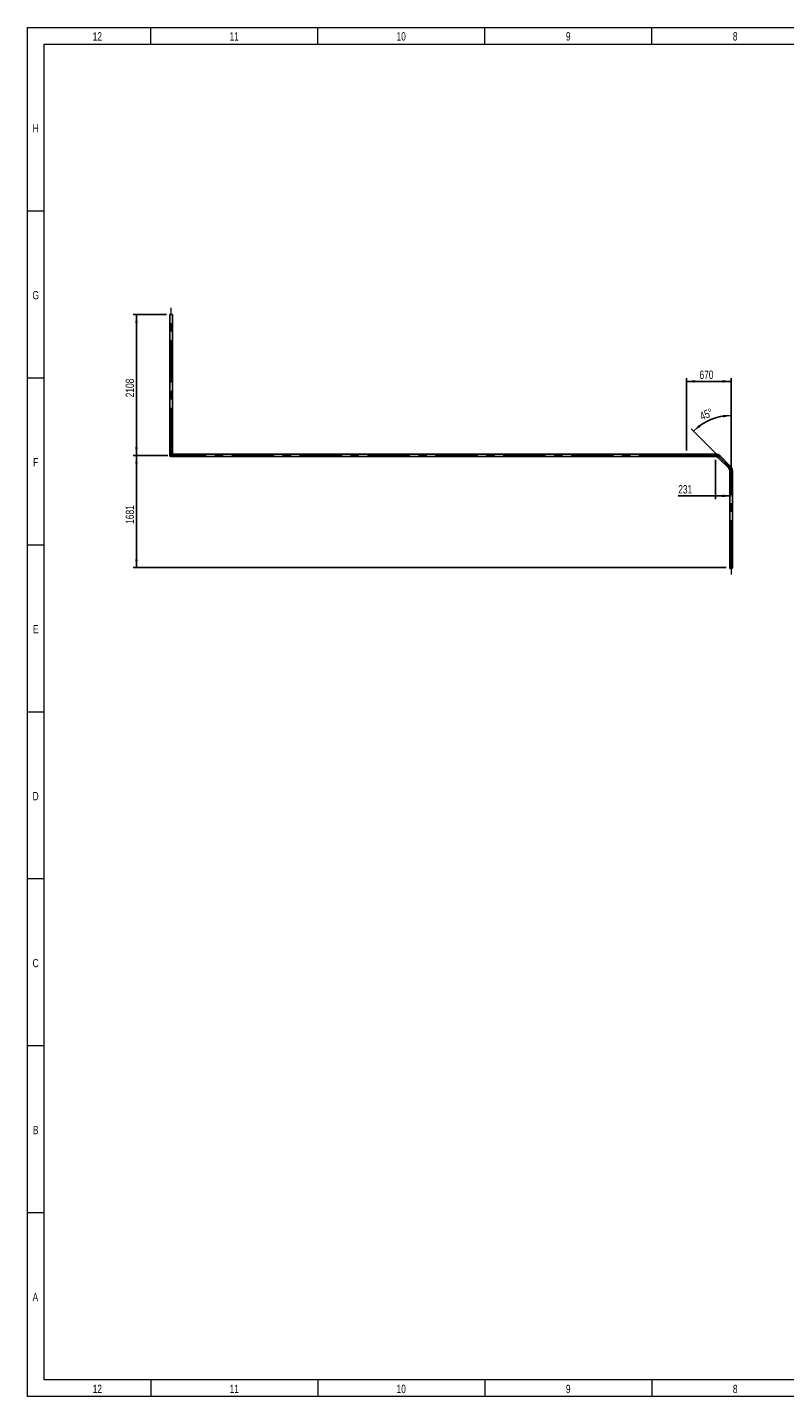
# Model space of a CAD drawing. Header units: millimetres. Extents: x 15 to 592, y 5 to 415.
# Tile 1 of 13: x 15 to 242, y 5 to 415. Entities that reach past the tile are written whole.
import ezdxf

# ---------------------------------------------------------------- set-up
doc = ezdxf.new("R2010")
doc.units = ezdxf.units.MM
doc.linetypes.add('CENTERX2', pattern=[20.32, 12.7, -2.54, 2.54, -2.54])
doc.layers.add('COTAS', color=166, linetype='Continuous')
doc.styles.add('SLDTEXTSTYLE0', font='TXT', dxfattribs={"width": 0.75})
doc.dimstyles.new('SLDDIMSTYLE0', dxfattribs={"dimtxt": 2.5, "dimasz": 2.5, "dimexe": 0, "dimexo": 0.0625, "dimtad": 1, "dimlfac": 50, "dimrnd": 1e-09, "dimzin": 12, "dimdsep": 46, "dimtxsty": 'SLDTEXTSTYLE0', "dimsah": 1, "dimcen": 0.09, "dimadec": 0, "dimazin": 3, "dimtfac": 1, "dimtofl": 0, "dimtmove": 0, "dimatfit": 3, "dimfxl": 0, "dimfrac": 2, "dimtolj": 1, "dimtzin": 12, "dimarcsym": 0})
doc.dimstyles.new('SLDDIMSTYLE1', dxfattribs={"dimtxt": 2.5, "dimasz": 2.5, "dimexe": 0, "dimexo": 0.0625, "dimtad": 1, "dimdec": 4, "dimlfac": 50, "dimzin": 12, "dimdsep": 46, "dimtxsty": 'SLDTEXTSTYLE0', "dimsah": 1, "dimcen": 0.09, "dimazin": 3, "dimtfac": 1, "dimtofl": 0, "dimtmove": 0, "dimatfit": 3, "dimfxl": 0, "dimfrac": 2, "dimtolj": 1, "dimtzin": 12, "dimarcsym": 0})
doc.dimstyles.new('SLDDIMSTYLE2', dxfattribs={"dimtxt": 2.5, "dimasz": 2.5, "dimexe": 0, "dimexo": 0.0625, "dimtad": 1, "dimdec": 0, "dimlfac": 50, "dimrnd": 1e-09, "dimzin": 12, "dimdsep": 46, "dimtxsty": 'SLDTEXTSTYLE0', "dimsah": 1, "dimcen": 0.09, "dimadec": 0, "dimazin": 3, "dimtfac": 1, "dimtdec": 0, "dimtofl": 0, "dimtmove": 0, "dimatfit": 3, "dimfxl": 0, "dimfrac": 2, "dimtolj": 1, "dimtzin": 12, "dimarcsym": 0})

# ---------------------------------------------------------------- blocks, each defined once
blk = doc.blocks.new('_D_5')
at = {"layer": 'COTAS'}
for p, q in [((56.66, 329), (46.66, 329)), ((47.66, 286.84), (47.66, 329)), ((57.04, 286.84), (46.66, 286.84))]:
    blk.add_line(p, q, dxfattribs=at)
for points in [[(47.66, 329), (47.28, 326.5), (48.05, 326.5)], [(47.66, 286.84), (48.05, 289.34), (47.28, 289.34)]]:
    blk.add_solid(points, dxfattribs=at)
at = {"layer": 'COTAS', "insert": (44.44, 304.23), "char_height": 2.5, "attachment_point": 1, "rotation": 90, "style": 'SLDTEXTSTYLE0'}
blk.add_mtext('2108', dxfattribs=at)
blk = doc.blocks.new('_D_6')
at = {"layer": 'COTAS'}
for p, q in [((57.04, 286.84), (46.66, 286.84)), ((47.66, 286.84), (47.66, 253.22)), ((224.31, 253.22), (46.66, 253.22))]:
    blk.add_line(p, q, dxfattribs=at)
for points in [[(47.66, 286.84), (47.28, 284.34), (48.05, 284.34)], [(47.66, 253.22), (48.05, 255.72), (47.28, 255.72)]]:
    blk.add_solid(points, dxfattribs=at)
at = {"layer": 'COTAS', "insert": (44.44, 266.34), "char_height": 2.5, "attachment_point": 1, "rotation": 90, "style": 'SLDTEXTSTYLE0'}
blk.add_mtext('1681', dxfattribs=at)
blk = doc.blocks.new('_D_7')
at = {"layer": 'COTAS'}
for p, q in [((225.74, 283.21), (225.74, 299.77)), ((221.48, 287.1), (213.77, 294.81))]:
    blk.add_line(p, q, dxfattribs=at)
blk.add_arc((225.74, 282.84), 15.93, 90, 135, dxfattribs=at)
for points in [[(214.48, 294.1), (216.63, 295.44), (216.13, 296.02)], [(225.74, 298.77), (223.22, 298.96), (223.28, 298.19)]]:
    blk.add_solid(points, dxfattribs=at)
at = {"layer": 'COTAS', "insert": (216.09, 299.57), "char_height": 2.5, "attachment_point": 1, "rotation": 22.5, "style": 'SLDTEXTSTYLE0'}
blk.add_mtext('45°', dxfattribs=at)
blk = doc.blocks.new('_D_8')
at = {"layer": 'COTAS'}
for p, q in [((212.34, 288.27), (212.34, 310.01)), ((212.34, 309.01), (225.74, 309.01)), ((225.74, 283.21), (225.74, 310.01))]:
    blk.add_line(p, q, dxfattribs=at)
for points in [[(212.34, 309.01), (214.84, 308.62), (214.84, 309.39)], [(225.74, 309.01), (223.24, 309.39), (223.24, 308.62)]]:
    blk.add_solid(points, dxfattribs=at)
at = {"layer": 'COTAS', "insert": (216.27, 312.23), "char_height": 2.5, "attachment_point": 1, "style": 'SLDTEXTSTYLE0'}
blk.add_mtext('670', dxfattribs=at)
blk = doc.blocks.new('_D_9')
at = {"layer": 'COTAS'}
for p, q in [((221.11, 285.46), (221.11, 273.71)), ((221.11, 274.71), (209.92, 274.71)), ((225.74, 274.71), (221.11, 274.71))]:
    blk.add_line(p, q, dxfattribs=at)
for points in [[(221.11, 274.71), (223.61, 274.33), (223.61, 275.1)], [(225.74, 274.71), (223.24, 275.1), (223.24, 274.33)]]:
    blk.add_solid(points, dxfattribs=at)
at = {"layer": 'COTAS', "insert": (209.92, 277.93), "char_height": 2.5, "attachment_point": 1, "style": 'SLDTEXTSTYLE0'}
blk.add_mtext('231', dxfattribs=at)
blk = doc.blocks.new('SW_CENTERMARKSYMBOL_1')
at = {"layer": 'COTAS', "color": 0}
for p, q in [((-0.1, 0), (-0.43, 0)), ((0, 0), (-0.05, 0)), ((0, 0.1), (0, 0.43)), ((0, 0), (0, 0.05)), ((0, 0), (0, -0.05)), ((0, 0), (0.05, 0)), ((0.1, 0), (0.43, 0)), ((0, -0.1), (0, -0.43))]:
    blk.add_line(p, q, dxfattribs=at)
blk = doc.blocks.new('SW_CENTERMARKSYMBOL_2')
at = {"layer": 'COTAS', "color": 0}
for p, q in [((-0.1, 0), (-0.43, 0)), ((0, 0), (-0.05, 0)), ((0, 0.1), (0, 0.43)), ((0, 0), (0, 0.05)), ((0, 0), (0, -0.05)), ((0, 0), (0.05, 0)), ((0.1, 0), (0.43, 0)), ((0, -0.1), (0, -0.43))]:
    blk.add_line(p, q, dxfattribs=at)

msp = doc.modelspace()

# ---------------------------------------------------------------- linework, layer by layer
at = {"color": 7, "linetype": 'Continuous', "lineweight": 18}
for p, q in [((15, 5), (15, 415)), ((15, 415), (589, 415)), ((52, 410), (52, 415)), ((102, 410), (102, 415)), ((152, 410), (152, 415)), ((202, 410), (202, 415)), ((20, 10), (20, 410)), ((20, 410), (584, 410)), ((20, 360), (15, 360)), ((20, 310), (15, 310)), ((20, 260), (15, 260)), ((20, 210), (15, 210)), ((19.999, 210), (20.001, 210)), ((20, 160), (15, 160)), ((20, 110), (15, 110)), ((20, 60), (15, 60)), ((584, 10), (20, 10)), ((52, 10), (52, 5)), ((102, 10), (102, 5)), ((152, 10), (152, 5)), ((202, 10), (202, 5)), ((589, 5), (15, 5))]:
    msp.add_line(p, q, dxfattribs=at)
at = {"color": 7, "linetype": 'Continuous', "lineweight": 25}
for p, q in [((57.6618922, 329.0016847), (57.6618922, 288.3616047)), ((58.4218922, 329.0016847), (57.6618922, 329.0016847)), ((58.4218922, 288.3616047), (58.4218922, 329.0016847)), ((57.6618922, 288.3616047), (57.6618922, 286.8416047)), ((58.4218922, 288.3616047), (57.6618922, 288.3616047)), ((58.4218922, 286.8416047), (58.4218922, 288.3616047)), ((59.5618922, 287.2216047), (58.4218922, 287.2216047)), ((210.8218922, 287.2216047), (59.5618922, 287.2216047)), ((59.5618922, 287.2216047), (59.5618922, 286.4616047)), ((212.3418922, 287.2216047), (210.8218922, 287.2216047)), ((210.8218922, 287.2216047), (210.8218922, 286.4616047)), ((213.8618922, 287.2216047), (212.3418922, 287.2216047)), ((221.1122876, 287.2216047), (213.8618922, 287.2216047)), ((213.8618922, 287.2216047), (213.8618922, 286.4616047)), ((221.1122876, 287.2216047), (221.1122876, 286.4616047)), ((58.0418922, 286.4616047), (59.5618922, 286.4616047)), ((59.5618922, 286.4616047), (210.8218922, 286.4616047)), ((210.8218922, 286.4616047), (212.3418922, 286.4616047)), ((212.3418922, 286.4616047), (213.8618922, 286.4616047)), ((213.8618922, 286.4616047), (221.1122876, 286.4616047)), ((222.4557905, 286.6651075), (221.9183893, 286.1277064)), ((221.9183893, 286.1277064), (225.027994, 283.0181018)), ((225.5653951, 283.5555029), (222.4557905, 286.6651075)), ((225.5653951, 283.5555029), (225.027994, 283.0181018)), ((225.3618922, 282.212), (225.3618922, 254.7416047)), ((226.1218922, 282.212), (225.3618922, 282.212)), ((226.1218922, 254.7416047), (226.1218922, 282.212)), ((225.3618922, 254.7416047), (225.3618922, 253.2216047)), ((226.1218922, 254.7416047), (225.3618922, 254.7416047)), ((226.1218922, 253.2216047), (226.1218922, 254.7416047))]:
    msp.add_line(p, q, dxfattribs=at)
for radius in [0.38, 0.3]:
    msp.add_circle((225.7418922, 253.2216047), radius, dxfattribs=at)
for centre, radius, start, end in [((212.3418922, 286.8416047), 0.38, 90, 270), ((221.1122876, 285.3216047), 1.9, 45, 90), ((58.0418922, 286.8416047), 0.38, 180, 0), ((221.1122876, 285.3216047), 1.14, 45, 90), ((224.2218922, 282.212), 1.14, 0, 45), ((224.2218922, 282.212), 1.9, 0, 45)]:
    msp.add_arc(centre, radius, start, end, dxfattribs=at)
at = {"layer": 'COTAS', "linetype": 'CENTERX2', "lineweight": 18}
for p, q in [((58.0418922, 288.3616047), (58.0418922, 331.0016847)), ((58.0418922, 288.3616047), (58.0418922, 286.8416047)), ((58.0418922, 286.8416047), (59.5618922, 286.8416047)), ((210.8218922, 286.8416047), (59.5618922, 286.8416047)), ((210.8218922, 286.8416047), (212.3418922, 286.8416047)), ((212.3418922, 286.8416047), (213.8618922, 286.8416047)), ((221.1122876, 286.8416047), (213.8618922, 286.8416047)), ((225.2966945, 283.2868024), (222.1870899, 286.396407)), ((225.7418922, 254.7416047), (225.7418922, 282.212)), ((225.7418922, 254.7416047), (225.7418922, 251.2216047))]:
    msp.add_line(p, q, dxfattribs=at)
for centre, start, end in [((221.1122876, 285.3216047), 45, 90), ((224.2218922, 282.212), 0, 45)]:
    msp.add_arc(centre, 1.52, start, end, dxfattribs=at)

# ---------------------------------------------------------------- block references
at = {"layer": 'COTAS'}
for name, p in [('SW_CENTERMARKSYMBOL_2', (212.3418922, 286.8416047)), ('SW_CENTERMARKSYMBOL_1', (225.7418922, 253.2216047))]:
    msp.add_blockref(name, p, dxfattribs=at)

# ---------------------------------------------------------------- texts
at = {"color": 7, "linetype": 'Continuous', "lineweight": 0, "char_height": 2.5, "attachment_point": 2, "style": 'SLDTEXTSTYLE0'}
for s, insert in [('12', (35.9496528, 413.5626692)), ('11', (76.9496528, 413.5626692)), ('10', (126.9496528, 413.5626692)), ('9', (176.9748264, 413.5626692)), ('8', (226.9748264, 413.5626692)), ('H', (17.4939236, 386.0626692)), ('G', (17.4921875, 336.0626692)), ('F', (17.4739583, 286.0626692)), ('E', (17.5043403, 236.0626692)), ('D', (17.4713541, 186.0626692)), ('C', (17.4739583, 136.0626692)), ('B', (17.4809028, 86.0626692)), ('A', (17.4001737, 36.0626692)), ('12', (35.9496528, 8.5626692)), ('11', (76.9496528, 8.5626692)), ('10', (126.9496528, 8.5626692)), ('9', (176.9748264, 8.5626692)), ('8', (226.9748264, 8.5626692))]:
    msp.add_mtext(s, dxfattribs=dict(at, insert=insert))

# ---------------------------------------------------------------- dimensions: what is measured, and where the dimension line sits
at = {"layer": 'COTAS'}
for base, p2, picture, middle in [((47.6618922, 329.0016847), (57.6618922, 329.0016847), '_D_5', (47.6618922, 307.9216447)), ((47.6618922, 253.2216047), (225.3118922, 253.2216047), '_D_6', (47.6618922, 270.0316047))]:
    dim = msp.add_linear_dim(base=base, p1=(58.0418922, 286.8416047), p2=p2, angle=90, dimstyle='SLDDIMSTYLE0', dxfattribs=at)
    dim.commit()
    dim.dimension.update_dxf_attribs({"geometry": picture, "text_midpoint": middle, "dimtype": 160})
for base, p1, p2, dimstyle, picture, middle in [((225.7418922, 309.0078726), (212.3418922, 287.2716047), (225.7418922, 282.212), 'SLDDIMSTYLE0', '_D_8', (219.0418922, 309.0078726)), ((221.1122876, 274.7109786), (225.7418922, 282.212), (221.1122876, 286.4616047), 'SLDDIMSTYLE2', '_D_9', (212.6919699, 274.7109786))]:
    dim = msp.add_linear_dim(base=base, p1=p1, p2=p2, dimstyle=dimstyle, dxfattribs=at)
    dim.commit()
    dim.dimension.update_dxf_attribs({"geometry": picture, "text_midpoint": middle, "dimtype": 160})
dim = msp.add_angular_dim_2l(base=(219.6468336, 297.5563779), line1=((222.1870899, 286.396407), (225.2966945, 283.2868024)), line2=((225.7418922, 282.212), (225.7418922, 254.7416047)), dimstyle='SLDDIMSTYLE1', dxfattribs=at)
dim.commit()
dim.dimension.update_dxf_attribs({"geometry": '_D_7', "text_midpoint": (219.6468336, 297.5563779), "dimtype": 162})

doc.saveas('drawing.dxf')
